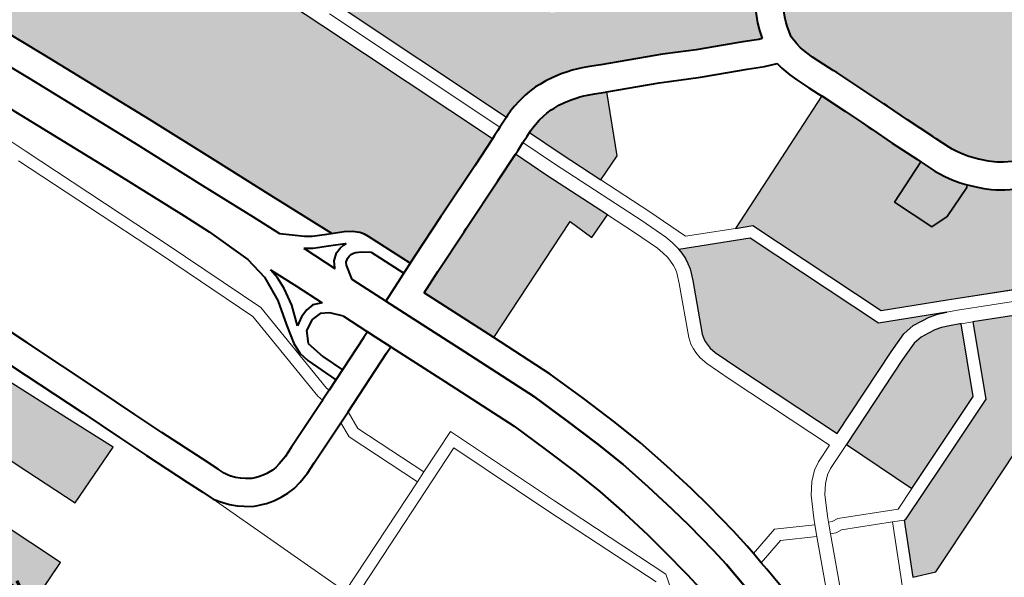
# Model space of a CAD drawing. Header units: metres. Extents: x 148691 to 149199, y 486355 to 486958.
# Tile 53 of 93: x 149120 to 149133, y 486519 to 486526. Entities that reach past the tile are written whole.
import ezdxf

# ---------------------------------------------------------------- set-up
doc = ezdxf.new("R2010")
doc.units = ezdxf.units.M
doc.header["$MEASUREMENT"] = 0
for name, color, linetype, lineweight in [('WVB-alg-onderhoek', 7, 'Continuous', 30), ('WVB-pen-brm-dik 018', 6, 'Continuous', 13), ('WVB-pen-dik 035', 1, 'Continuous', 40), ('WVB-raster-20%', 254, 'Continuous', 30), ('WVB-raster-60%', 253, 'Continuous', 30), ('WVB-tekst-dik 035', 1, 'Continuous', 40)]:
    doc.layers.add(name, color=color, linetype=linetype, lineweight=lineweight)
doc.styles.add('1 200   cursief   0.18', font='ITALICS.shx', dxfattribs={"height": 0.36})

# ---------------------------------------------------------------- blocks, each defined once
blk = doc.blocks.new('INZET')
at = {"layer": 'WVB-raster-20%', "extrusion": (0, 0, -1)}
for points in [[(0.097478, -0.08527), (0.097327, -0.084692), (0.098208, -0.083077), (0.099059, -0.081516), (0.098198, -0.078981), (0.098929, -0.078731), (0.099041, -0.079047), (0.099398, -0.078924), (0.099119, -0.07807), (0.098737, -0.078201), (0.098827, -0.078449), (0.098102, -0.078697), (0.09758, -0.077161), (0.097716, -0.076616), (0.097488, -0.076255), (0.096553, -0.076048), (0.096699, -0.075419), (0.096931, -0.07547), (0.097071, -0.074904), (0.096706, -0.074812), (0.097249, -0.072575), (0.098078, -0.072788), (0.098414, -0.072878), (0.098495, -0.072913), (0.098605, -0.07296), (0.098719, -0.073033), (0.098835, -0.073112), (0.098925, -0.073192), (0.099014, -0.073291), (0.099092, -0.073411), (0.09918, -0.073553), (0.099241, -0.073682), (0.099539, -0.074535), (0.100321, -0.076795), (0.100386, -0.076945), (0.100488, -0.077071), (0.100613, -0.077175), (0.100756, -0.077268), (0.100919, -0.077325), (0.101027, -0.077331), (0.101361, -0.077795), (0.10168, -0.078633), (0.102468, -0.080923), (0.100595, -0.081548), (0.099651, -0.083281), (0.098845, -0.084767), (0.098853, -0.084791)], [(0.110972, -0.081622), (0.11075, -0.081581), (0.110617, -0.081543), (0.110429, -0.081462), (0.110269, -0.081385), (0.10997, -0.081217), (0.10973, -0.08108), (0.109638, -0.081029), (0.109002, -0.08068), (0.108549, -0.080433), (0.108389, -0.080346), (0.108289, -0.080293), (0.107749, -0.080008), (0.107081, -0.079633), (0.10699, -0.079584), (0.106635, -0.079393), (0.106567, -0.07935), (0.106465, -0.079277), (0.106333, -0.079174), (0.106208, -0.079067), (0.106116, -0.078968), (0.106039, -0.078882), (0.106006, -0.078844), (0.105874, -0.07868), (0.105789, -0.078566), (0.105751, -0.078504), (0.105718, -0.078444), (0.105674, -0.078354), (0.105583, -0.07815), (0.105547, -0.078057), (0.105452, -0.077782), (0.105335, -0.077451), (0.105275, -0.077287), (0.10522, -0.077134), (0.105138, -0.076892), (0.105111, -0.076804), (0.105036, -0.076567), (0.105, -0.076451), (0.104955, -0.07631), (0.104885, -0.076094), (0.107352, -0.075249), (0.107584, -0.075149), (0.107759, -0.075021), (0.107925, -0.074871), (0.10801, -0.074778), (0.111042, -0.077054), (0.112295, -0.080688), (0.112469, -0.0812), (0.112468, -0.0812), (0.112044, -0.081344), (0.111485, -0.081536), (0.111345, -0.081571), (0.111231, -0.081589)], [(0.107356, -0.085125), (0.107213, -0.084702), (0.103801, -0.082837), (0.103262, -0.081239), (0.103194, -0.081033), (0.102257, -0.078312), (0.102716, -0.077326), (0.10258, -0.076883), (0.104223, -0.076321), (0.104289, -0.076525), (0.104333, -0.076662), (0.104368, -0.076775), (0.104442, -0.077013), (0.104472, -0.077108), (0.104559, -0.077367), (0.104618, -0.077526), (0.104676, -0.077687), (0.104792, -0.078015), (0.104889, -0.078297), (0.104937, -0.078419), (0.10504, -0.078651), (0.105097, -0.078767), (0.105147, -0.078858), (0.105209, -0.078958), (0.105319, -0.079108), (0.105471, -0.079296), (0.105515, -0.079345), (0.105594, -0.079434), (0.105542, -0.079479), (0.105121, -0.080258), (0.105071, -0.080722), (0.106063, -0.081264), (0.106655, -0.080199), (0.106659, -0.080201), (0.106744, -0.080247), (0.107414, -0.080622), (0.107962, -0.080912), (0.108058, -0.080963), (0.108214, -0.081048), (0.108666, -0.081294), (0.109294, -0.081639)], [(0.105184, -0.087133), (0.105101, -0.087122), (0.104978, -0.087102), (0.104822, -0.087039), (0.104211, -0.086716), (0.101575, -0.085272), (0.102765, -0.083102), (0.103019, -0.082606), (0.103089, -0.082298), (0.103089, -0.082048), (0.103089, -0.081843), (0.103062, -0.081625), (0.102996, -0.081389), (0.103557, -0.083046), (0.106966, -0.08491), (0.107553, -0.086634), (0.107431, -0.086611), (0.10727, -0.086598), (0.107132, -0.086598), (0.106989, -0.086612), (0.106691, -0.08669), (0.105387, -0.087113), (0.105268, -0.087133)], [(0.119798, -0.09289), (0.117177, -0.091454), (0.112537, -0.088929), (0.112563, -0.088883), (0.112637, -0.088739), (0.112689, -0.088616), (0.112745, -0.088451), (0.112809, -0.088251), (0.112836, -0.088109), (0.112868, -0.087923), (0.112873, -0.087799), (0.112882, -0.087623), (0.112875, -0.087424), (0.112861, -0.087199), (0.112827, -0.087001), (0.11281, -0.08691), (0.112776, -0.086766), (0.112742, -0.086659), (0.112689, -0.086478), (0.112596, -0.086203), (0.112166, -0.084888), (0.112116, -0.084751), (0.112075, -0.084638), (0.111804, -0.083896), (0.111589, -0.083243), (0.111436, -0.082764), (0.111296, -0.082374), (0.111276, -0.082289), (0.111332, -0.082282), (0.111486, -0.082257), (0.111683, -0.082208), (0.112271, -0.082007), (0.112691, -0.081864), (0.112694, -0.081862), (0.114337, -0.086697), (0.118527, -0.08899), (0.121101, -0.090399), (0.12064, -0.091241), (0.120584, -0.091371), (0.120556, -0.091471), (0.120536, -0.091523), (0.120509, -0.091586), (0.119916, -0.092678)], [(0.11701, -0.10861), (0.115467, -0.10778), (0.115944, -0.106921), (0.113329, -0.105481), (0.11029, -0.103808), (0.109014, -0.103105), (0.109802, -0.101598), (0.111081, -0.102334), (0.114111, -0.104077), (0.116293, -0.105332), (0.116407, -0.105437), (0.1165, -0.105537), (0.117223, -0.106648), (0.117362, -0.106979), (0.117472, -0.107311), (0.117504, -0.107408), (0.117545, -0.107614)]]:
    blk.add_hatch(color=256, dxfattribs=at).paths.add_polyline_path(points)
at = {"layer": 'WVB-raster-20%'}
for points in [[(-0.101219, -0.085193), (-0.102455, -0.082938), (-0.102687, -0.082486), (-0.102739, -0.082259), (-0.102739, -0.082048), (-0.102739, -0.081864), (-0.102717, -0.081694), (-0.102661, -0.081492), (-0.102578, -0.081241), (-0.102566, -0.081206), (-0.100802, -0.081795), (-0.099915, -0.083424), (-0.099468, -0.084248)], [(-0.114143, -0.108313), (-0.114302, -0.107476), (-0.114152, -0.107139), (-0.113965, -0.106943), (-0.113232, -0.106379), (-0.112891, -0.106497), (-0.112357, -0.106792), (-0.110586, -0.105826), (-0.11093, -0.10519), (-0.110485, -0.104949), (-0.110224, -0.105433), (-0.107849, -0.104134), (-0.107319, -0.105126), (-0.109682, -0.106438), (-0.109503, -0.106768), (-0.109947, -0.107009), (-0.110111, -0.106706), (-0.111974, -0.107708), (-0.111903, -0.107913), (-0.112545, -0.108081), (-0.112986, -0.108177), (-0.113674, -0.108272)]]:
    blk.add_hatch(color=256, dxfattribs=at).paths.add_polyline_path(points)
at = {"layer": 'WVB-raster-60%'}
for points in [[(-0.106063, -0.081264), (-0.106655, -0.080199), (-0.106283, -0.079998), (-0.106177, -0.079932), (-0.106046, -0.079838), (-0.105889, -0.079715), (-0.105723, -0.079573), (-0.105598, -0.079439), (-0.105594, -0.079434), (-0.105542, -0.079479), (-0.105121, -0.080258), (-0.105071, -0.080722)], [(-0.11192, -0.088597), (-0.111946, -0.088552), (-0.112002, -0.088442), (-0.112034, -0.088366), (-0.11208, -0.088232), (-0.112129, -0.088079), (-0.112147, -0.087983), (-0.112171, -0.087848), (-0.112174, -0.087767), (-0.112182, -0.087617), (-0.112176, -0.087457), (-0.112165, -0.087281), (-0.112138, -0.087124), (-0.112125, -0.087053), (-0.112101, -0.086953), (-0.112073, -0.086863), (-0.112022, -0.086689), (-0.111932, -0.086424), (-0.111919, -0.086385), (-0.110373, -0.086912), (-0.110025, -0.087557), (-0.111074, -0.088142)]]:
    blk.add_hatch(color=256, dxfattribs=at).paths.add_polyline_path(points)
at = {"layer": 'WVB-raster-60%', "extrusion": (0, 0, -1)}
blk.add_hatch(color=256, dxfattribs=at).paths.add_polyline_path([(0.109588, -0.092835), (0.108134, -0.092014), (0.107768, -0.091809), (0.109456, -0.088733), (0.10884, -0.088439), (0.109165, -0.087821), (0.110762, -0.088712), (0.111604, -0.089165), (0.111213, -0.08987), (0.111154, -0.089977), (0.110596, -0.091007), (0.110525, -0.091138), (0.110477, -0.091226), (0.109898, -0.092283)])
at = {"layer": 'WVB-raster-60%', "ltscale": 0.5, "extrusion": (0, 0, -1)}
blk.add_hatch(color=256, dxfattribs=at).paths.add_polyline_path([(0.122486, -0.100404), (0.12159, -0.099864), (0.119378, -0.098525), (0.116693, -0.096928), (0.114935, -0.095906), (0.113636, -0.095155), (0.111993, -0.094198), (0.111888, -0.093906), (0.111805, -0.093718), (0.111693, -0.093564), (0.111597, -0.093477), (0.111501, -0.093412), (0.110411, -0.092801), (0.110411, -0.0928), (0.110511, -0.092623), (0.111091, -0.091562), (0.111139, -0.091474), (0.111211, -0.091342), (0.111768, -0.090313), (0.111825, -0.09021), (0.112221, -0.089497), (0.11676, -0.091968), (0.120722, -0.094137), (0.121543, -0.094595), (0.12184, -0.094705), (0.122361, -0.094679), (0.124532, -0.09457), (0.124549, -0.094792), (0.124578, -0.095161), (0.124598, -0.095535), (0.124659, -0.09662), (0.124675, -0.097068), (0.124664, -0.097394), (0.12462, -0.097877), (0.124573, -0.098135), (0.124509, -0.09837), (0.124394, -0.098747), (0.124082, -0.099222), (0.123815, -0.099538), (0.123373, -0.099941), (0.122851, -0.100274)])
at = {"layer": 'WVB-pen-brm-dik 018'}
for p, q in [((-0.102257, -0.078312), (-0.103194, -0.081033)), ((-0.102909, -0.081129), (-0.102009, -0.078514)), ((-0.102009, -0.078514), (-0.102909, -0.081129)), ((-0.102468, -0.080923), (-0.10168, -0.078633)), ((-0.103194, -0.081033), (-0.103262, -0.081239)), ((-0.102468, -0.080923), (-0.102566, -0.081206)), ((-0.102566, -0.081206), (-0.102468, -0.080923)), ((-0.100595, -0.081548), (-0.102468, -0.080923)), ((-0.103262, -0.081239), (-0.103801, -0.082837)), ((-0.102996, -0.081389), (-0.102909, -0.081129)), ((-0.102909, -0.081129), (-0.102996, -0.081389)), ((-0.102661, -0.081492), (-0.102578, -0.081241)), ((-0.102578, -0.081241), (-0.102566, -0.081206)), ((-0.102566, -0.081206), (-0.100802, -0.081795)), ((-0.103557, -0.083046), (-0.102996, -0.081389)), ((-0.102996, -0.081389), (-0.103062, -0.081625)), ((-0.102717, -0.081694), (-0.102661, -0.081492)), ((-0.099651, -0.083281), (-0.100595, -0.081548)), ((-0.099059, -0.081516), (-0.098208, -0.083077)), ((-0.109386, -0.08169), (-0.109626, -0.081827)), ((-0.109299, -0.081642), (-0.109386, -0.08169)), ((-0.109294, -0.081639), (-0.109299, -0.081642)), ((-0.107356, -0.085125), (-0.109294, -0.081639)), ((-0.103062, -0.081625), (-0.103089, -0.081843)), ((-0.102739, -0.081864), (-0.102717, -0.081694)), ((-0.100802, -0.081795), (-0.099915, -0.083424)), ((-0.109946, -0.082006), (-0.110137, -0.082099)), ((-0.109626, -0.081827), (-0.109946, -0.082006)), ((-0.103089, -0.081843), (-0.103089, -0.082048)), ((-0.102739, -0.082048), (-0.102739, -0.081864)), ((-0.110547, -0.082251), (-0.110624, -0.082574)), ((-0.110381, -0.082204), (-0.110547, -0.082251)), ((-0.110137, -0.082099), (-0.110381, -0.082204)), ((-0.103089, -0.082048), (-0.103089, -0.082298)), ((-0.102739, -0.082259), (-0.102739, -0.082048)), ((-0.102687, -0.082486), (-0.102739, -0.082259)), ((-0.103089, -0.082298), (-0.103019, -0.082606)), ((-0.102455, -0.082938), (-0.102687, -0.082486)), ((-0.110624, -0.082574), (-0.110772, -0.082989)), ((-0.103019, -0.082606), (-0.102765, -0.083102)), ((-0.110772, -0.082989), (-0.110922, -0.083456)), ((-0.103801, -0.082837), (-0.107213, -0.084702)), ((-0.101219, -0.085193), (-0.102455, -0.082938)), ((-0.106966, -0.08491), (-0.103557, -0.083046)), ((-0.102765, -0.083102), (-0.101575, -0.085272)), ((-0.098845, -0.084767), (-0.099651, -0.083281)), ((-0.098208, -0.083077), (-0.097327, -0.084692)), ((-0.110922, -0.083456), (-0.111143, -0.084126)), ((-0.099915, -0.083424), (-0.099468, -0.084248)), ((-0.111143, -0.084126), (-0.111417, -0.084878)), ((-0.099468, -0.084248), (-0.101219, -0.085193)), ((-0.099468, -0.084248), (-0.099171, -0.084794)), ((-0.099171, -0.084794), (-0.099468, -0.084248)), ((-0.107213, -0.084702), (-0.107356, -0.085125)), ((-0.098853, -0.084791), (-0.098845, -0.084767)), ((-0.097327, -0.084692), (-0.097478, -0.08527)), ((-0.111458, -0.084991), (-0.111504, -0.085117)), ((-0.111417, -0.084878), (-0.111458, -0.084991)), ((-0.107553, -0.086634), (-0.106966, -0.08491)), ((-0.099171, -0.084794), (-0.099676, -0.086258)), ((-0.099676, -0.086258), (-0.099171, -0.084794)), ((-0.098951, -0.085075), (-0.098853, -0.084791)), ((-0.098853, -0.084791), (-0.098951, -0.085075)), ((-0.097478, -0.08527), (-0.098853, -0.084791)), ((-0.111504, -0.085117), (-0.111919, -0.086385)), ((-0.107768, -0.086336), (-0.107356, -0.085125)), ((-0.107356, -0.085125), (-0.107768, -0.086336)), ((-0.101575, -0.085272), (-0.104211, -0.086716)), ((-0.101219, -0.085193), (-0.10087, -0.085829)), ((-0.10087, -0.085829), (-0.101219, -0.085193)), ((-0.098951, -0.085075), (-0.099375, -0.086304)), ((-0.099375, -0.086304), (-0.098951, -0.085075)), ((-0.09727, -0.085661), (-0.098951, -0.085075)), ((-0.098951, -0.085075), (-0.09727, -0.085661)), ((-0.101407, -0.085579), (-0.104046, -0.087024)), ((-0.104046, -0.087024), (-0.101407, -0.085579)), ((-0.101167, -0.086016), (-0.101407, -0.085579)), ((-0.101407, -0.085579), (-0.101167, -0.086016)), ((-0.101028, -0.086211), (-0.101167, -0.086016)), ((-0.101167, -0.086016), (-0.101028, -0.086211)), ((-0.10087, -0.085829), (-0.100767, -0.085974)), ((-0.100767, -0.085974), (-0.10087, -0.085829)), ((-0.100767, -0.085974), (-0.1006, -0.08612)), ((-0.1006, -0.08612), (-0.100767, -0.085974)), ((-0.100806, -0.086405), (-0.101028, -0.086211)), ((-0.101028, -0.086211), (-0.100806, -0.086405)), ((-0.1006, -0.08612), (-0.100359, -0.086263)), ((-0.100359, -0.086263), (-0.1006, -0.08612)), ((-0.100359, -0.086263), (-0.099843, -0.086462)), ((-0.099843, -0.086462), (-0.100359, -0.086263)), ((-0.099676, -0.086258), (-0.099672, -0.086417)), ((-0.099672, -0.086417), (-0.099676, -0.086258)), ((-0.111919, -0.086385), (-0.110373, -0.086912)), ((-0.108763, -0.086853), (-0.107768, -0.086336)), ((-0.107768, -0.086336), (-0.108763, -0.086853)), ((-0.100512, -0.086579), (-0.100806, -0.086405)), ((-0.100806, -0.086405), (-0.100512, -0.086579)), ((-0.099843, -0.086462), (-0.099704, -0.086507)), ((-0.099704, -0.086507), (-0.099843, -0.086462)), ((-0.099672, -0.086417), (-0.099704, -0.086507)), ((-0.099704, -0.086507), (-0.099672, -0.086417)), ((-0.099704, -0.086507), (-0.099418, -0.086598)), ((-0.099418, -0.086598), (-0.099704, -0.086507)), ((-0.09937, -0.086466), (-0.099418, -0.086598)), ((-0.099418, -0.086598), (-0.09937, -0.086466)), ((-0.099375, -0.086304), (-0.09937, -0.086466)), ((-0.09937, -0.086466), (-0.099375, -0.086304)), ((-0.107979, -0.086784), (-0.107784, -0.086706)), ((-0.107784, -0.086706), (-0.107979, -0.086784)), ((-0.107784, -0.086706), (-0.107585, -0.08664)), ((-0.107585, -0.08664), (-0.107784, -0.086706)), ((-0.107585, -0.08664), (-0.107553, -0.086634)), ((-0.107553, -0.086634), (-0.107585, -0.08664)), ((-0.107431, -0.086611), (-0.107553, -0.086634)), ((-0.10727, -0.086598), (-0.107431, -0.086611)), ((-0.107132, -0.086598), (-0.10727, -0.086598)), ((-0.106989, -0.086612), (-0.107132, -0.086598)), ((-0.106691, -0.08669), (-0.106989, -0.086612)), ((-0.105387, -0.087113), (-0.106691, -0.08669)), ((-0.104211, -0.086716), (-0.104822, -0.087039)), ((-0.09996, -0.086792), (-0.100512, -0.086579)), ((-0.100512, -0.086579), (-0.09996, -0.086792)), ((-0.099418, -0.086598), (-0.097961, -0.087065)), ((-0.097961, -0.087065), (-0.099418, -0.086598)), ((-0.110373, -0.086912), (-0.110025, -0.087557)), ((-0.110025, -0.087557), (-0.108763, -0.086853)), ((-0.108763, -0.086853), (-0.110025, -0.087557)), ((-0.108621, -0.087117), (-0.107979, -0.086784)), ((-0.107979, -0.086784), (-0.108621, -0.087117)), ((-0.107498, -0.086979), (-0.107664, -0.087035)), ((-0.107664, -0.087035), (-0.107498, -0.086979)), ((-0.107385, -0.086959), (-0.107498, -0.086979)), ((-0.107498, -0.086979), (-0.107385, -0.086959)), ((-0.107255, -0.086948), (-0.107385, -0.086959)), ((-0.107385, -0.086959), (-0.107255, -0.086948)), ((-0.10715, -0.086948), (-0.107255, -0.086948)), ((-0.107255, -0.086948), (-0.10715, -0.086948)), ((-0.107051, -0.086958), (-0.10715, -0.086948)), ((-0.10715, -0.086948), (-0.107051, -0.086958)), ((-0.106789, -0.087026), (-0.107051, -0.086958)), ((-0.107051, -0.086958), (-0.106789, -0.087026)), ((-0.099802, -0.086843), (-0.100182, -0.087793)), ((-0.100182, -0.087793), (-0.099802, -0.086843)), ((-0.099802, -0.086843), (-0.09996, -0.086792)), ((-0.09996, -0.086792), (-0.099802, -0.086843)), ((-0.099516, -0.086935), (-0.09986, -0.087794)), ((-0.09986, -0.087794), (-0.099516, -0.086935)), ((-0.099516, -0.086935), (-0.099802, -0.086843)), ((-0.099802, -0.086843), (-0.099516, -0.086935)), ((-0.098051, -0.087404), (-0.099516, -0.086935)), ((-0.099516, -0.086935), (-0.098051, -0.087404)), ((-0.11093, -0.088405), (-0.108621, -0.087117)), ((-0.108621, -0.087117), (-0.11093, -0.088405)), ((-0.107833, -0.087102), (-0.108455, -0.087425)), ((-0.108455, -0.087425), (-0.107833, -0.087102)), ((-0.107664, -0.087035), (-0.107833, -0.087102)), ((-0.107833, -0.087102), (-0.107664, -0.087035)), ((-0.10547, -0.087454), (-0.106789, -0.087026)), ((-0.106789, -0.087026), (-0.10547, -0.087454)), ((-0.105268, -0.087133), (-0.105387, -0.087113)), ((-0.105184, -0.087133), (-0.105268, -0.087133)), ((-0.105101, -0.087122), (-0.105184, -0.087133)), ((-0.104978, -0.087102), (-0.105101, -0.087122)), ((-0.104822, -0.087039), (-0.104978, -0.087102)), ((-0.104046, -0.087024), (-0.104674, -0.087357)), ((-0.104674, -0.087357), (-0.104046, -0.087024)), ((-0.108455, -0.087425), (-0.109165, -0.087821)), ((-0.109165, -0.087821), (-0.108455, -0.087425)), ((-0.105297, -0.087483), (-0.10547, -0.087454)), ((-0.10547, -0.087454), (-0.105297, -0.087483)), ((-0.105162, -0.087483), (-0.105297, -0.087483)), ((-0.105297, -0.087483), (-0.105162, -0.087483)), ((-0.105051, -0.087469), (-0.105162, -0.087483)), ((-0.105162, -0.087483), (-0.105051, -0.087469)), ((-0.104883, -0.087441), (-0.105051, -0.087469)), ((-0.105051, -0.087469), (-0.104883, -0.087441)), ((-0.104674, -0.087357), (-0.104883, -0.087441)), ((-0.104883, -0.087441), (-0.104674, -0.087357)), ((-0.110025, -0.087557), (-0.111074, -0.088142)), ((-0.110762, -0.088712), (-0.109165, -0.087821)), ((-0.109165, -0.087821), (-0.10884, -0.088439)), ((-0.100182, -0.087793), (-0.099882, -0.088551)), ((-0.099882, -0.088551), (-0.100182, -0.087793)), ((-0.09986, -0.087794), (-0.099585, -0.088487)), ((-0.099585, -0.088487), (-0.09986, -0.087794)), ((-0.111074, -0.088142), (-0.11192, -0.088597)), ((-0.111774, -0.088859), (-0.11093, -0.088405)), ((-0.11093, -0.088405), (-0.111774, -0.088859)), ((-0.10884, -0.088439), (-0.109456, -0.088733)), ((-0.099882, -0.088551), (-0.099585, -0.088487)), ((-0.099585, -0.088487), (-0.099377, -0.088442)), ((-0.099377, -0.088442), (-0.098641, -0.088283)), ((-0.11192, -0.088597), (-0.111868, -0.088692)), ((-0.111868, -0.088692), (-0.111774, -0.088859)), ((-0.111604, -0.089165), (-0.110762, -0.088712)), ((-0.109456, -0.088733), (-0.107768, -0.091809)), ((-0.101477, -0.088991), (-0.100624, -0.088737)), ((-0.100624, -0.088737), (-0.100124, -0.088603)), ((-0.100124, -0.088603), (-0.099882, -0.088551)), ((-0.112537, -0.088929), (-0.117177, -0.091454)), ((-0.112479, -0.089032), (-0.112537, -0.088929)), ((-0.111774, -0.088859), (-0.111729, -0.088941)), ((-0.111729, -0.088941), (-0.111656, -0.089072)), ((-0.102059, -0.089179), (-0.101477, -0.088991)), ((-0.116928, -0.09166), (-0.112391, -0.089191)), ((-0.112391, -0.089191), (-0.116928, -0.09166)), ((-0.112391, -0.089191), (-0.112479, -0.089032)), ((-0.112341, -0.089281), (-0.112391, -0.089191)), ((-0.111656, -0.089072), (-0.111604, -0.089165)), ((-0.102853, -0.089458), (-0.102059, -0.089179)), ((-0.11676, -0.091968), (-0.112221, -0.089497)), ((-0.112268, -0.089412), (-0.112341, -0.089281)), ((-0.112221, -0.089497), (-0.112268, -0.089412)), ((-0.103684, -0.089771), (-0.102853, -0.089458)), ((-0.104444, -0.090099), (-0.103684, -0.089771)), ((-0.105358, -0.090527), (-0.104444, -0.090099)), ((-0.099748, -0.090159), (-0.100189, -0.090277)), ((-0.100189, -0.090277), (-0.101003, -0.090519)), ((-0.106286, -0.090978), (-0.105358, -0.090527)), ((-0.101548, -0.090695), (-0.102306, -0.090961)), ((-0.101003, -0.090519), (-0.101548, -0.090695)), ((-0.107768, -0.091809), (-0.106286, -0.090978)), ((-0.103407, -0.092377), (-0.100454, -0.090751)), ((-0.102306, -0.090961), (-0.103084, -0.091255)), ((-0.100398, -0.091063), (-0.103263, -0.092641)), ((-0.103084, -0.091255), (-0.103787, -0.091559)), ((-0.103787, -0.091559), (-0.104669, -0.091971)), ((-0.120722, -0.094137), (-0.11676, -0.091968)), ((-0.104669, -0.091971), (-0.105544, -0.092397)), ((-0.105544, -0.092397), (-0.10735, -0.093409)), ((-0.103407, -0.092377), (-0.106182, -0.093877)), ((-0.106182, -0.093877), (-0.103407, -0.092377)), ((-0.105773, -0.093997), (-0.103263, -0.092641)), ((-0.103263, -0.092641), (-0.105773, -0.093997)), ((-0.10735, -0.093409), (-0.108774, -0.094213)), ((-0.106182, -0.093877), (-0.10559, -0.094951)), ((-0.10559, -0.094951), (-0.106182, -0.093877)), ((-0.108774, -0.094213), (-0.10868, -0.094385)), ((-0.103726, -0.097716), (-0.105773, -0.093997)), ((-0.105773, -0.093997), (-0.103726, -0.097716)), ((-0.10868, -0.094385), (-0.107824, -0.095938)), ((-0.109615, -0.094689), (-0.110013, -0.094914)), ((-0.109384, -0.094558), (-0.109615, -0.094689)), ((-0.109294, -0.094722), (-0.109384, -0.094558)), ((-0.108531, -0.096107), (-0.109294, -0.094722)), ((-0.10559, -0.094951), (-0.107341, -0.095912)), ((-0.107341, -0.095912), (-0.10559, -0.094951)), ((-0.10559, -0.094951), (-0.105446, -0.095214)), ((-0.105446, -0.095214), (-0.10559, -0.094951)), ((-0.107256, -0.096208), (-0.105446, -0.095214)), ((-0.105446, -0.095214), (-0.107256, -0.096208)), ((-0.105446, -0.095214), (-0.103848, -0.098117)), ((-0.103848, -0.098117), (-0.105446, -0.095214)), ((-0.110566, -0.095228), (-0.111239, -0.09561)), ((-0.111239, -0.09561), (-0.111908, -0.096)), ((-0.107341, -0.095912), (-0.107824, -0.095938)), ((-0.107824, -0.095938), (-0.107341, -0.095912)), ((-0.107824, -0.095938), (-0.107752, -0.096069)), ((-0.108612, -0.096138), (-0.111182, -0.096653)), ((-0.111182, -0.096653), (-0.108612, -0.096138)), ((-0.108531, -0.096107), (-0.108612, -0.096138)), ((-0.108612, -0.096138), (-0.108531, -0.096107)), ((-0.108385, -0.096372), (-0.108531, -0.096107)), ((-0.107752, -0.096069), (-0.107665, -0.09623)), ((-0.107665, -0.09623), (-0.107256, -0.096208)), ((-0.107256, -0.096208), (-0.107665, -0.09623)), ((-0.111079, -0.096938), (-0.108528, -0.096427)), ((-0.108528, -0.096427), (-0.111079, -0.096938)), ((-0.108528, -0.096427), (-0.108385, -0.096372)), ((-0.108385, -0.096372), (-0.108528, -0.096427)), ((-0.108366, -0.096405), (-0.108385, -0.096372)), ((-0.107701, -0.097627), (-0.108366, -0.096405)), ((-0.107665, -0.09623), (-0.107086, -0.097292)), ((-0.111182, -0.096653), (-0.113696, -0.098005)), ((-0.113696, -0.098005), (-0.111182, -0.096653)), ((-0.113483, -0.096915), (-0.114132, -0.09729)), ((-0.113553, -0.098269), (-0.111079, -0.096938)), ((-0.111079, -0.096938), (-0.113553, -0.098269)), ((-0.114132, -0.09729), (-0.115882, -0.098307)), ((-0.107086, -0.097292), (-0.106936, -0.097566)), ((-0.107565, -0.097875), (-0.107701, -0.097627)), ((-0.106936, -0.097566), (-0.106818, -0.097836)), ((-0.107473, -0.098086), (-0.107565, -0.097875)), ((-0.106818, -0.097836), (-0.10675, -0.098043)), ((-0.113696, -0.098005), (-0.117459, -0.100072)), ((-0.117459, -0.100072), (-0.113696, -0.098005)), ((-0.107432, -0.098209), (-0.107473, -0.098086)), ((-0.107465, -0.099981), (-0.103848, -0.098117)), ((-0.103848, -0.098117), (-0.107465, -0.099981)), ((-0.10675, -0.098043), (-0.106719, -0.098237)), ((-0.115882, -0.098307), (-0.118555, -0.099897)), ((-0.117315, -0.100335), (-0.113553, -0.098269)), ((-0.113553, -0.098269), (-0.117315, -0.100335)), ((-0.107415, -0.098312), (-0.107432, -0.098209)), ((-0.107406, -0.098477), (-0.107415, -0.098312)), ((-0.106719, -0.098237), (-0.106707, -0.098438)), ((-0.106707, -0.098438), (-0.106715, -0.098647)), ((-0.107453, -0.098792), (-0.107431, -0.0987)), ((-0.107431, -0.0987), (-0.107413, -0.098579)), ((-0.107413, -0.098579), (-0.107406, -0.098477)), ((-0.106715, -0.098647), (-0.106744, -0.098836)), ((-0.107547, -0.099015), (-0.107491, -0.098914)), ((-0.107491, -0.098914), (-0.107477, -0.098873)), ((-0.107477, -0.098873), (-0.107462, -0.098826)), ((-0.107462, -0.098826), (-0.107453, -0.098792)), ((-0.106744, -0.098836), (-0.106773, -0.098956)), ((-0.107688, -0.099221), (-0.107611, -0.099121)), ((-0.107611, -0.099121), (-0.107547, -0.099015)), ((-0.106847, -0.099196), (-0.106941, -0.099366)), ((-0.106814, -0.099095), (-0.106847, -0.099196)), ((-0.106788, -0.09902), (-0.106814, -0.099095)), ((-0.106773, -0.098956), (-0.106788, -0.09902)), ((-0.108076, -0.099511), (-0.10792, -0.099429)), ((-0.10792, -0.099429), (-0.107836, -0.09937)), ((-0.107836, -0.09937), (-0.107777, -0.099315)), ((-0.107777, -0.099315), (-0.10777, -0.099309)), ((-0.10777, -0.099309), (-0.107688, -0.099221)), ((-0.106941, -0.099366), (-0.107033, -0.099517)), ((-0.108494, -0.099744), (-0.108076, -0.099511)), ((-0.107154, -0.099674), (-0.107275, -0.099804)), ((-0.107033, -0.099517), (-0.107154, -0.099674)), ((-0.109562, -0.100339), (-0.108494, -0.099744)), ((-0.107275, -0.099804), (-0.107465, -0.099981)), ((-0.117459, -0.100072), (-0.118883, -0.100848)), ((-0.118883, -0.100848), (-0.117459, -0.100072)), ((-0.107742, -0.100127), (-0.108154, -0.100356)), ((-0.107465, -0.099981), (-0.107742, -0.100127)), ((-0.11028, -0.100725), (-0.109562, -0.100339)), ((-0.108154, -0.100356), (-0.109226, -0.100953)), ((-0.111263, -0.101254), (-0.11028, -0.100725)), ((-0.109226, -0.100953), (-0.109948, -0.101342)), ((-0.11316, -0.102296), (-0.111263, -0.101254)), ((-0.109948, -0.101342), (-0.110929, -0.101869)), ((-0.109802, -0.101598), (-0.111081, -0.102334)), ((-0.109014, -0.103105), (-0.109802, -0.101598)), ((-0.110929, -0.101869), (-0.112823, -0.102909)), ((-0.114763, -0.103175), (-0.11316, -0.102296)), ((-0.111081, -0.102334), (-0.114111, -0.104077)), ((-0.11029, -0.103808), (-0.109014, -0.103105)), ((-0.113329, -0.105481), (-0.11029, -0.103808)), ((-0.107849, -0.104134), (-0.110224, -0.105433)), ((-0.107319, -0.105126), (-0.107849, -0.104134))]:
    blk.add_line(p, q, dxfattribs=at)
at = {"layer": 'WVB-pen-brm-dik 018', "ltscale": 0.5}
blk.add_line((-0.100454, -0.090751), (-0.095166, -0.091556), dxfattribs=at)
at = {"layer": 'WVB-pen-dik 035'}
for p, q in [((-0.110461, -0.09283), (-0.110449, -0.092849)), ((-0.110314, -0.093062), (-0.1103, -0.093084))]:
    blk.add_line(p, q, dxfattribs=at)
at = {"layer": 'WVB-pen-dik 035', "ltscale": 0.5}
for p, q in [((-0.110013, -0.094914), (-0.110253, -0.095174)), ((-0.110253, -0.095174), (-0.110349, -0.095398)), ((-0.110567, -0.095232), (-0.11063, -0.095461)), ((-0.11063, -0.095461), (-0.110585, -0.095654)), ((-0.110349, -0.095398), (-0.110311, -0.095647)), ((-0.110585, -0.095654), (-0.110495, -0.09586)), ((-0.110311, -0.095647), (-0.110131, -0.09591)), ((-0.109361, -0.095851), (-0.10883, -0.095563)), ((-0.111653, -0.095934), (-0.111908, -0.096)), ((-0.111336, -0.095912), (-0.111653, -0.095934)), ((-0.110873, -0.095937), (-0.111336, -0.095912)), ((-0.110344, -0.096055), (-0.110873, -0.095937)), ((-0.110495, -0.09586), (-0.110344, -0.096055)), ((-0.110131, -0.09591), (-0.109824, -0.09602)), ((-0.109824, -0.09602), (-0.109361, -0.095851)), ((-0.109444, -0.096229), (-0.108681, -0.095835)), ((-0.111813, -0.096217), (-0.111144, -0.096195)), ((-0.111144, -0.096195), (-0.110491, -0.096286)), ((-0.113483, -0.096915), (-0.112405, -0.096382)), ((-0.112405, -0.096382), (-0.111813, -0.096217)), ((-0.110491, -0.096286), (-0.109989, -0.096346)), ((-0.109989, -0.096346), (-0.109708, -0.096323)), ((-0.109708, -0.096323), (-0.109444, -0.096229))]:
    blk.add_line(p, q, dxfattribs=at)
at = {"layer": 'WVB-pen-dik 035', "flags": 128}
for points in [[(-0.105583, -0.07815), (-0.105674, -0.078354), (-0.105718, -0.078444), (-0.105751, -0.078504), (-0.105789, -0.078566), (-0.105874, -0.07868), (-0.106006, -0.078844), (-0.106039, -0.078882), (-0.106116, -0.078968), (-0.106208, -0.079067), (-0.106333, -0.079174), (-0.106465, -0.079277), (-0.106567, -0.07935), (-0.106635, -0.079393), (-0.10699, -0.079584), (-0.107081, -0.079633), (-0.107749, -0.080008), (-0.108289, -0.080293), (-0.108389, -0.080346), (-0.108549, -0.080433), (-0.109002, -0.08068), (-0.109638, -0.081029), (-0.10973, -0.08108), (-0.10997, -0.081217), (-0.110269, -0.081385), (-0.110429, -0.081462), (-0.110617, -0.081543), (-0.11075, -0.081581), (-0.110972, -0.081622)], [(-0.105594, -0.079434), (-0.105515, -0.079345), (-0.105471, -0.079296), (-0.105319, -0.079108), (-0.105209, -0.078958), (-0.105147, -0.078858), (-0.105097, -0.078767), (-0.10504, -0.078651), (-0.104937, -0.078419), (-0.104889, -0.078297), (-0.104792, -0.078015)], [(-0.106655, -0.080199), (-0.106283, -0.079998), (-0.106177, -0.079932), (-0.106046, -0.079838), (-0.105889, -0.079715), (-0.105723, -0.079573), (-0.105598, -0.079439), (-0.105594, -0.079434)], [(-0.109294, -0.081639), (-0.108666, -0.081294), (-0.108214, -0.081048), (-0.108058, -0.080963), (-0.107962, -0.080912), (-0.107414, -0.080622), (-0.106744, -0.080247), (-0.106659, -0.080201), (-0.106655, -0.080199)], [(-0.110972, -0.081622), (-0.111231, -0.081589), (-0.111345, -0.081571), (-0.111485, -0.081536), (-0.112044, -0.081344), (-0.112468, -0.0812), (-0.112469, -0.0812)], [(-0.110547, -0.082251), (-0.110381, -0.082204), (-0.110137, -0.082099), (-0.109946, -0.082006), (-0.109626, -0.081827), (-0.109386, -0.08169), (-0.109299, -0.081642), (-0.109294, -0.081639)], [(-0.112694, -0.081862), (-0.112691, -0.081864), (-0.112271, -0.082007), (-0.111683, -0.082208), (-0.111486, -0.082257), (-0.111332, -0.082282), (-0.111276, -0.082289)], [(-0.111276, -0.082289), (-0.111296, -0.082374), (-0.111436, -0.082764), (-0.111589, -0.083243)], [(-0.110922, -0.083456), (-0.110772, -0.082989), (-0.110624, -0.082574), (-0.110547, -0.082251)], [(-0.111589, -0.083243), (-0.111804, -0.083896), (-0.112075, -0.084638), (-0.112116, -0.084751), (-0.112166, -0.084888), (-0.112596, -0.086203), (-0.112689, -0.086478), (-0.112742, -0.086659), (-0.112776, -0.086766), (-0.11281, -0.08691), (-0.112827, -0.087001), (-0.112861, -0.087199), (-0.112875, -0.087424), (-0.112882, -0.087623), (-0.112873, -0.087799), (-0.112868, -0.087923), (-0.112836, -0.088109), (-0.112809, -0.088251), (-0.112745, -0.088451), (-0.112689, -0.088616), (-0.112637, -0.088739), (-0.112563, -0.088883), (-0.112537, -0.088929)], [(-0.111919, -0.086385), (-0.111504, -0.085117), (-0.111458, -0.084991), (-0.111417, -0.084878), (-0.111143, -0.084126), (-0.110922, -0.083456)], [(-0.11192, -0.088597), (-0.111946, -0.088552), (-0.112002, -0.088442), (-0.112034, -0.088366), (-0.11208, -0.088232), (-0.112129, -0.088079), (-0.112147, -0.087983), (-0.112171, -0.087848), (-0.112174, -0.087767), (-0.112182, -0.087617), (-0.112176, -0.087457), (-0.112165, -0.087281), (-0.112138, -0.087124), (-0.112125, -0.087053), (-0.112101, -0.086953), (-0.112073, -0.086863), (-0.112022, -0.086689), (-0.111932, -0.086424), (-0.111919, -0.086385)], [(-0.098311, -0.088225), (-0.098641, -0.088283), (-0.099377, -0.088442), (-0.099585, -0.088487)], [(-0.099585, -0.088487), (-0.099882, -0.088551)], [(-0.111774, -0.088859), (-0.111868, -0.088692), (-0.11192, -0.088597)], [(-0.099882, -0.088551), (-0.100124, -0.088603), (-0.100624, -0.088737), (-0.101477, -0.088991), (-0.102059, -0.089179), (-0.102853, -0.089458), (-0.103684, -0.089771), (-0.104444, -0.090099), (-0.105358, -0.090527), (-0.106286, -0.090978), (-0.107768, -0.091809)], [(-0.112537, -0.088929), (-0.112479, -0.089032), (-0.112391, -0.089191)], [(-0.111604, -0.089165), (-0.111656, -0.089072), (-0.111729, -0.088941), (-0.111774, -0.088859)], [(-0.109244, -0.093445), (-0.107791, -0.092624), (-0.105962, -0.091599), (-0.105056, -0.091159), (-0.104157, -0.090738), (-0.103422, -0.09042), (-0.102613, -0.090116), (-0.101835, -0.089842), (-0.101269, -0.089659), (-0.100433, -0.089411), (-0.099959, -0.089284), (-0.09923, -0.089126), (-0.098507, -0.08897), (-0.098075, -0.088894)], [(-0.098075, -0.088894), (-0.098507, -0.08897), (-0.09923, -0.089126), (-0.099959, -0.089284), (-0.100433, -0.089411), (-0.101269, -0.089659), (-0.101835, -0.089842), (-0.102613, -0.090116), (-0.103422, -0.09042), (-0.104157, -0.090738), (-0.105056, -0.091159), (-0.105962, -0.091599), (-0.107791, -0.092624), (-0.109244, -0.093445)], [(-0.112391, -0.089191), (-0.112341, -0.089281), (-0.112268, -0.089412), (-0.112221, -0.089497)], [(-0.109588, -0.092835), (-0.109898, -0.092283), (-0.110477, -0.091226), (-0.110525, -0.091138), (-0.110596, -0.091007), (-0.111154, -0.089977), (-0.111213, -0.08987), (-0.111604, -0.089165)], [(-0.112221, -0.089497), (-0.111825, -0.09021), (-0.111768, -0.090313), (-0.111211, -0.091342), (-0.111139, -0.091474), (-0.111091, -0.091562), (-0.110511, -0.092623), (-0.109853, -0.093789)], [(-0.108774, -0.094213), (-0.10735, -0.093409), (-0.105544, -0.092397), (-0.104669, -0.091971), (-0.103787, -0.091559), (-0.103084, -0.091255), (-0.102306, -0.090961), (-0.101548, -0.090695), (-0.101003, -0.090519), (-0.100189, -0.090277), (-0.099748, -0.090159), (-0.099143, -0.090028)], [(-0.107768, -0.091809), (-0.108134, -0.092014), (-0.109588, -0.092835)], [(-0.110411, -0.092801), (-0.111501, -0.093412), (-0.111597, -0.093477), (-0.111693, -0.093564), (-0.111805, -0.093718), (-0.111888, -0.093906), (-0.112038, -0.094323), (-0.112159, -0.094671), (-0.112252, -0.094842), (-0.112599, -0.095361)], [(-0.11112, -0.093543), (-0.110264, -0.093062)], [(-0.109853, -0.093789), (-0.109244, -0.093445)], [(-0.109244, -0.093445), (-0.109853, -0.093789)], [(-0.110732, -0.094288), (-0.11112, -0.094244), (-0.111191, -0.094212), (-0.11126, -0.094145), (-0.11129, -0.09408), (-0.111304, -0.094024), (-0.111305, -0.093945), (-0.111293, -0.093887), (-0.11124, -0.093747), (-0.11112, -0.093543)], [(-0.109853, -0.093789), (-0.110583, -0.094204), (-0.110732, -0.094288)], [(-0.111993, -0.094198), (-0.113636, -0.095155), (-0.114935, -0.095906), (-0.116693, -0.096928), (-0.119378, -0.098525), (-0.12159, -0.099864), (-0.122486, -0.100404)], [(-0.108774, -0.094213), (-0.109182, -0.094444)], [(-0.109182, -0.094444), (-0.108774, -0.094213)], [(-0.107824, -0.095938), (-0.10868, -0.094385), (-0.108774, -0.094213)], [(-0.109182, -0.094444), (-0.109384, -0.094558)], [(-0.109384, -0.094558), (-0.109182, -0.094444)], [(-0.110013, -0.094914), (-0.109615, -0.094689), (-0.109384, -0.094558)], [(-0.109384, -0.094558), (-0.109294, -0.094722), (-0.108531, -0.096107)], [(-0.112599, -0.095361), (-0.113285, -0.09576), (-0.114584, -0.096512), (-0.116338, -0.097532), (-0.119018, -0.099125), (-0.121092, -0.10038)], [(-0.111908, -0.096), (-0.111239, -0.09561), (-0.110566, -0.095228)], [(-0.107665, -0.09623), (-0.107752, -0.096069), (-0.107824, -0.095938)], [(-0.108531, -0.096107), (-0.108385, -0.096372)], [(-0.108385, -0.096372), (-0.108366, -0.096405), (-0.107701, -0.097627), (-0.107565, -0.097875), (-0.107473, -0.098086), (-0.107432, -0.098209), (-0.107415, -0.098312), (-0.107406, -0.098477)], [(-0.106707, -0.098438), (-0.106719, -0.098237), (-0.10675, -0.098043), (-0.106818, -0.097836), (-0.106936, -0.097566), (-0.107086, -0.097292), (-0.107665, -0.09623)], [(-0.119165, -0.100267), (-0.118555, -0.099897), (-0.115882, -0.098307), (-0.114132, -0.09729), (-0.113483, -0.096915)], [(-0.106773, -0.098956), (-0.106744, -0.098836), (-0.106715, -0.098647), (-0.106707, -0.098438)], [(-0.107406, -0.098477), (-0.107413, -0.098579), (-0.107431, -0.0987), (-0.107453, -0.098792)], [(-0.107477, -0.098873), (-0.107491, -0.098914), (-0.107547, -0.099015), (-0.107611, -0.099121), (-0.107688, -0.099221), (-0.10777, -0.099309), (-0.107777, -0.099315)], [(-0.107453, -0.098792), (-0.107462, -0.098826), (-0.107477, -0.098873)], [(-0.107465, -0.099981), (-0.107275, -0.099804), (-0.107154, -0.099674), (-0.107033, -0.099517), (-0.106941, -0.099366), (-0.106847, -0.099196), (-0.106814, -0.099095)], [(-0.106814, -0.099095), (-0.106788, -0.09902), (-0.106773, -0.098956)], [(-0.107777, -0.099315), (-0.107836, -0.09937), (-0.10792, -0.099429), (-0.108076, -0.099511), (-0.108494, -0.099744)], [(-0.108494, -0.099744), (-0.109562, -0.100339), (-0.11028, -0.100725)], [(-0.108154, -0.100356), (-0.107742, -0.100127), (-0.107465, -0.099981)], [(-0.109948, -0.101342), (-0.109226, -0.100953), (-0.108154, -0.100356)], [(-0.11028, -0.100725), (-0.111263, -0.101254), (-0.11316, -0.102296), (-0.114763, -0.103175), (-0.11582, -0.103754), (-0.115886, -0.103791)], [(-0.115539, -0.104399), (-0.115478, -0.104365), (-0.114427, -0.103789), (-0.112823, -0.102909), (-0.110929, -0.101869), (-0.109948, -0.101342)]]:
    blk.add_lwpolyline(points, dxfattribs=at)
blk.add_lwpolyline([(-0.111995, -0.094997), (-0.11197, -0.094983), (-0.11118, -0.09454), (-0.1112, -0.094537), (-0.111362, -0.094464), (-0.111509, -0.094322), (-0.111574, -0.094182), (-0.111604, -0.094063), (-0.111605, -0.094006), (-0.11161, -0.094018), (-0.111755, -0.094423), (-0.111883, -0.094793)], close=True, dxfattribs=at)
at = {"layer": 'WVB-pen-dik 035', "ltscale": 0.5}
blk.add_point((-0.11063, -0.095461), dxfattribs=at)
at = {"layer": 'WVB-raster-20%', "flags": 128}
for points in [[(-0.10168, -0.078633), (-0.102468, -0.080923), (-0.100595, -0.081548), (-0.099651, -0.083281), (-0.098845, -0.084767), (-0.098853, -0.084791), (-0.097478, -0.08527), (-0.097327, -0.084692), (-0.098208, -0.083077), (-0.099059, -0.081516)], [(-0.111485, -0.081536), (-0.111345, -0.081571), (-0.111231, -0.081589), (-0.110972, -0.081622), (-0.11075, -0.081581), (-0.110617, -0.081543), (-0.110429, -0.081462), (-0.110269, -0.081385), (-0.10997, -0.081217), (-0.10973, -0.08108), (-0.109638, -0.081029), (-0.109002, -0.08068), (-0.108549, -0.080433), (-0.108389, -0.080346), (-0.108289, -0.080293), (-0.107749, -0.080008), (-0.107081, -0.079633), (-0.10699, -0.079584), (-0.106635, -0.079393), (-0.106567, -0.07935), (-0.106465, -0.079277), (-0.106333, -0.079174), (-0.106208, -0.079067), (-0.106116, -0.078968), (-0.106039, -0.078882), (-0.106006, -0.078844), (-0.105874, -0.07868), (-0.105789, -0.078566), (-0.105751, -0.078504), (-0.105718, -0.078444), (-0.105674, -0.078354), (-0.105583, -0.07815)], [(-0.10504, -0.078651), (-0.105097, -0.078767), (-0.105147, -0.078858), (-0.105209, -0.078958), (-0.105319, -0.079108), (-0.105471, -0.079296), (-0.105515, -0.079345), (-0.105594, -0.079434), (-0.105542, -0.079479), (-0.105121, -0.080258), (-0.105071, -0.080722), (-0.106063, -0.081264), (-0.106655, -0.080199), (-0.106659, -0.080201), (-0.106744, -0.080247), (-0.107414, -0.080622), (-0.107962, -0.080912), (-0.108058, -0.080963), (-0.108214, -0.081048), (-0.108666, -0.081294), (-0.109294, -0.081639), (-0.107356, -0.085125), (-0.107213, -0.084702), (-0.103801, -0.082837), (-0.103262, -0.081239), (-0.103194, -0.081033), (-0.102257, -0.078312)], [(-0.117177, -0.091454), (-0.112537, -0.088929), (-0.112563, -0.088883), (-0.112637, -0.088739), (-0.112689, -0.088616), (-0.112745, -0.088451), (-0.112809, -0.088251), (-0.112836, -0.088109), (-0.112868, -0.087923), (-0.112873, -0.087799), (-0.112882, -0.087623), (-0.112875, -0.087424), (-0.112861, -0.087199), (-0.112827, -0.087001), (-0.11281, -0.08691), (-0.112776, -0.086766), (-0.112742, -0.086659), (-0.112689, -0.086478), (-0.112596, -0.086203), (-0.112166, -0.084888), (-0.112116, -0.084751), (-0.112075, -0.084638), (-0.111804, -0.083896), (-0.111589, -0.083243), (-0.111436, -0.082764), (-0.111296, -0.082374), (-0.111276, -0.082289), (-0.111332, -0.082282), (-0.111486, -0.082257), (-0.111683, -0.082208), (-0.112271, -0.082007)]]:
    blk.add_lwpolyline(points, dxfattribs=at)
for points in [[(-0.099468, -0.084248), (-0.099915, -0.083424), (-0.100802, -0.081795), (-0.102566, -0.081206), (-0.102578, -0.081241), (-0.102661, -0.081492), (-0.102717, -0.081694), (-0.102739, -0.081864), (-0.102739, -0.082048), (-0.102739, -0.082259), (-0.102687, -0.082486), (-0.102455, -0.082938), (-0.101219, -0.085193)], [(-0.101575, -0.085272), (-0.102765, -0.083102), (-0.103019, -0.082606), (-0.103089, -0.082298), (-0.103089, -0.082048), (-0.103089, -0.081843), (-0.103062, -0.081625), (-0.102996, -0.081389), (-0.103557, -0.083046), (-0.106966, -0.08491), (-0.107553, -0.086634), (-0.107431, -0.086611), (-0.10727, -0.086598), (-0.107132, -0.086598), (-0.106989, -0.086612), (-0.106691, -0.08669), (-0.105387, -0.087113), (-0.105268, -0.087133), (-0.105184, -0.087133), (-0.105101, -0.087122), (-0.104978, -0.087102), (-0.104822, -0.087039), (-0.104211, -0.086716)], [(-0.115944, -0.106921), (-0.113329, -0.105481), (-0.11029, -0.103808), (-0.109014, -0.103105), (-0.109802, -0.101598), (-0.111081, -0.102334), (-0.114111, -0.104077), (-0.116293, -0.105332), (-0.116407, -0.105437), (-0.1165, -0.105537), (-0.117223, -0.106648), (-0.117362, -0.106979), (-0.117472, -0.107311), (-0.117504, -0.107408), (-0.117545, -0.107614), (-0.11701, -0.10861), (-0.115467, -0.10778)], [(-0.109682, -0.106438), (-0.107319, -0.105126), (-0.107849, -0.104134), (-0.110224, -0.105433), (-0.110485, -0.104949), (-0.11093, -0.10519), (-0.110586, -0.105826), (-0.112357, -0.106792), (-0.112891, -0.106497), (-0.113232, -0.106379), (-0.113965, -0.106943), (-0.114152, -0.107139), (-0.114302, -0.107476), (-0.114143, -0.108313), (-0.113674, -0.108272), (-0.112986, -0.108177), (-0.112545, -0.108081), (-0.111903, -0.107913), (-0.111974, -0.107708), (-0.110111, -0.106706), (-0.109947, -0.107009), (-0.109503, -0.106768)]]:
    blk.add_lwpolyline(points, close=True, dxfattribs=at)
at = {"layer": 'WVB-raster-60%', "flags": 128}
for points in [[(-0.106655, -0.080199), (-0.106063, -0.081264), (-0.105071, -0.080722), (-0.105121, -0.080258), (-0.105542, -0.079479), (-0.105594, -0.079434), (-0.105598, -0.079439), (-0.105723, -0.079573), (-0.105889, -0.079715), (-0.106046, -0.079838), (-0.106177, -0.079932), (-0.106283, -0.079998)], [(-0.110025, -0.087557), (-0.110373, -0.086912), (-0.111919, -0.086385), (-0.111932, -0.086424), (-0.112022, -0.086689), (-0.112073, -0.086863), (-0.112101, -0.086953), (-0.112125, -0.087053), (-0.112138, -0.087124), (-0.112165, -0.087281), (-0.112176, -0.087457), (-0.112182, -0.087617), (-0.112174, -0.087767), (-0.112171, -0.087848), (-0.112147, -0.087983), (-0.112129, -0.088079), (-0.11208, -0.088232), (-0.112034, -0.088366), (-0.112002, -0.088442), (-0.111946, -0.088552), (-0.11192, -0.088597), (-0.111074, -0.088142)], [(-0.107768, -0.091809), (-0.109456, -0.088733), (-0.10884, -0.088439), (-0.109165, -0.087821), (-0.110762, -0.088712), (-0.111604, -0.089165), (-0.111213, -0.08987), (-0.111154, -0.089977), (-0.110596, -0.091007), (-0.110525, -0.091138), (-0.110477, -0.091226), (-0.109898, -0.092283), (-0.109588, -0.092835), (-0.108134, -0.092014)]]:
    blk.add_lwpolyline(points, close=True, dxfattribs=at)
at = {"layer": 'WVB-raster-60%', "ltscale": 0.5, "flags": 128}
blk.add_lwpolyline([(-0.12159, -0.099864), (-0.119378, -0.098525), (-0.116693, -0.096928), (-0.114935, -0.095906), (-0.113636, -0.095155), (-0.111993, -0.094198), (-0.111888, -0.093906), (-0.111805, -0.093718), (-0.111693, -0.093564), (-0.111597, -0.093477), (-0.111501, -0.093412), (-0.110411, -0.092801), (-0.110411, -0.0928), (-0.110511, -0.092623), (-0.111091, -0.091562), (-0.111139, -0.091474), (-0.111211, -0.091342), (-0.111768, -0.090313), (-0.111825, -0.09021), (-0.112221, -0.089497), (-0.11676, -0.091968), (-0.120722, -0.094137)], dxfattribs=at)
at = {"layer": 'WVB-tekst-dik 035', "style": '1 200   cursief   0.18'}
blk.add_text('ALMERE-HAVEN', height=0.0024, dxfattribs=at).set_placement((-0.110631, -0.107726))

msp = doc.modelspace()

# ---------------------------------------------------------------- linework, layer by layer
at = {"layer": 'WVB-alg-onderhoek', "lineweight": 40, "ltscale": 500}
msp.add_3dface([(148700.488, 486813.029), (148938.261, 486361.848), (149192.16, 486495.653), (148954.388, 486946.834)], dxfattribs=at)

# ---------------------------------------------------------------- block references
at = {"layer": 'WVB-raster-60%', "xscale": 500, "yscale": 500, "zscale": 500, "rotation": 297.8247840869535}
msp.add_blockref('INZET', (149192.16, 486495.653), dxfattribs=at)

doc.saveas('drawing.dxf')
